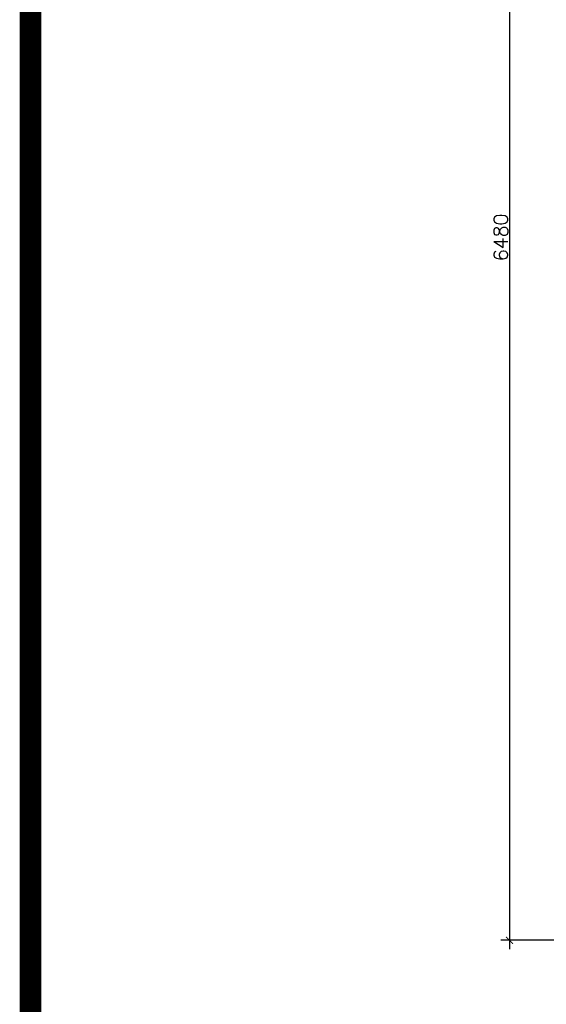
# Model space of a CAD drawing. Header units: millimetres. Extents: x -115474967 to 444143, y -74377 to 241828222.
# Tile 137 of 256: x -128581 to -126155, y 241472 to 246010. Entities that reach past the tile are written whole.
import ezdxf

# ---------------------------------------------------------------- set-up
doc = ezdxf.new("R2010")
doc.units = ezdxf.units.MM
doc.header["$MEASUREMENT"] = 0
doc.layers.add('0_cons_01', color=40, linetype='Continuous', lineweight=0, plot=False)
doc.layers.add('DIMS-20', color=9, linetype='Continuous')
doc.styles.add('DIMS', font='simplex.shx')
doc.dimstyles.new('DIM-20', dxfattribs={"dimscale": 4, "dimtxt": 10, "dimasz": 8, "dimexe": 10, "dimexo": 5, "dimgap": 4, "dimtad": 1, "dimdec": 0, "dimrnd": 5, "dimdsep": 46, "dimtxsty": 'DIMS', "dimblk": 'ARCHTICK', "dimcen": 25, "dimdle": 10, "dimclrd": 9, "dimclre": 9, "dimclrt": 4, "dimadec": 0, "dimazin": 0, "dimtfac": 1, "dimtdec": 0, "dimtmove": 2, "dimatfit": 2, "dimfxl": 1, "dimtolj": 1, "dimtzin": 0, "dimarcsym": 0})

# ---------------------------------------------------------------- blocks, each defined once
blk = doc.blocks.new('_ArchTick')
at = {"color": 0, "linetype": 'ByBlock', "const_width": 0.15}
blk.add_lwpolyline([(-0.5, -0.5), (0.5, 0.5)], dxfattribs=at)
blk = doc.blocks.new('*D530')
at = {"layer": 'Defpoints', "color": 0, "transparency": 16777216}
for p in [(-125668.7, 248246.4), (-126324.3, 241766.4), (-125668.7, 241766.4)]:
    blk.add_point(p, dxfattribs=at)
at = {"layer": 'DIMS-20', "color": 9, "lineweight": -2, "transparency": 16777216}
for p, q in [((-126324.3, 248286.4), (-126324.3, 241726.4)), ((-125688.7, 248246.4), (-126364.3, 248246.4)), ((-125688.7, 241766.4), (-126364.3, 241766.4))]:
    blk.add_line(p, q, dxfattribs=at)
at = {"layer": 'DIMS-20', "color": 9, "lineweight": -2, "transparency": 16777216, "xscale": 32, "yscale": 32, "zscale": 32}
for p, rotation in [((-126324.3, 248246.4), 90), ((-126324.3, 241766.4), 270)]:
    blk.add_blockref('_ArchTick', p, dxfattribs=dict(at, rotation=rotation))
at = {"layer": 'DIMS-20', "color": 4, "transparency": 16777216, "insert": (-126364.3, 245006.4), "char_height": 64, "attachment_point": 5, "rotation": 90, "style": 'DIMS'}
blk.add_mtext('\\A1;6480', dxfattribs=at)

msp = doc.modelspace()

# ---------------------------------------------------------------- linework, layer by layer
at = {"layer": '0_cons_01', "const_width": 100}
msp.add_lwpolyline([(-128530.80429, 254090.94116), (-106265.70573, 254090.94116), (-106265.70573, 237865.70406), (-128530.80429, 237865.70406)], close=True, dxfattribs=at)

# ---------------------------------------------------------------- dimensions: what is measured, and where the dimension line sits
at = {"layer": 'DIMS-20'}
dim = msp.add_linear_dim(base=(-126324.30029, 241766.3909), p1=(-125668.72174, 248246.3909), p2=(-125668.72174, 241766.3909), angle=270, dimstyle='DIM-20', override={"dimtxt": 16, "dimgap": 2}, dxfattribs=at)
dim.commit()
dim.dimension.update_dxf_attribs({"geometry": '*D530', "text_midpoint": (-126364.30029, 245006.3909)})

doc.saveas('drawing.dxf')
